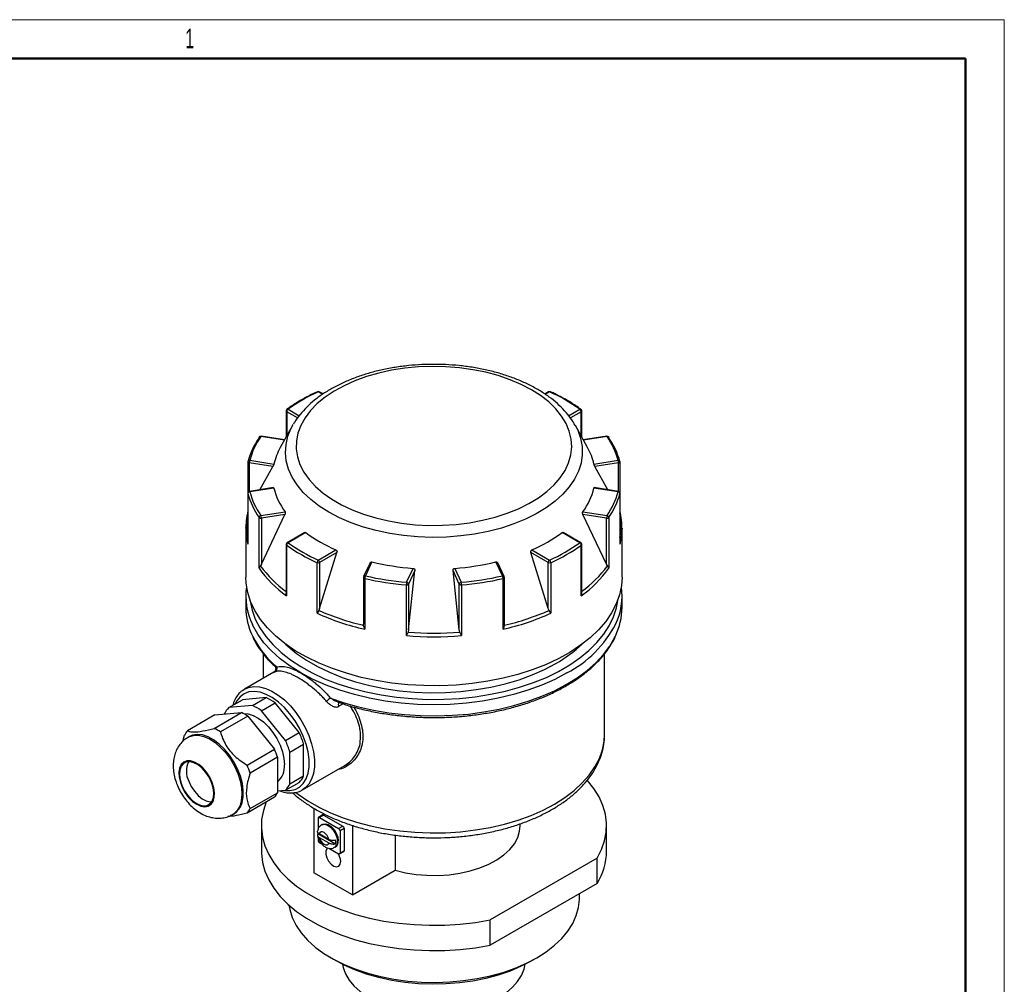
# Model space of a CAD drawing. Header units: millimetres. Extents: x 0 to 420, y 0 to 297.
# Tile 5 of 5: x 293 to 420, y 173 to 297. Entities that reach past the tile are written whole.
import ezdxf

# ---------------------------------------------------------------- set-up
doc = ezdxf.new("R2010")
doc.units = ezdxf.units.MM
doc.layers.add('ОСНОВНОЙ', color=7, linetype='Continuous', lineweight=25)
doc.styles.add('SLDTEXTSTYLE2', font='TXT', dxfattribs={"width": 0.605})

msp = doc.modelspace()

# ---------------------------------------------------------------- linework, layer by layer
at = {"color": 7, "linetype": 'Continuous', "lineweight": 18}
for p, q in [((0, 297), (420, 297)), ((420, 297), (420, 0))]:
    msp.add_line(p, q, dxfattribs=at)
at = {"color": 7, "linetype": 'Continuous', "lineweight": 50}
for p, q in [((415, 292), (20, 292)), ((415, 5), (415, 292))]:
    msp.add_line(p, q, dxfattribs=at)
at = {"color": 8, "linetype": 'Continuous', "lineweight": 25}
for p, q in [((332.1, 248.67), (331.55, 248.99)), ((361.38, 248.99), (360.82, 248.66)), ((328.89, 245.62), (327.49, 246.43)), ((327.49, 246.43), (327.49, 243.29)), ((327.67, 246.74), (329.1, 245.91)), ((363.83, 245.91), (365.27, 246.74)), ((365.45, 246.43), (364.06, 245.63)), ((365.45, 243.29), (365.45, 246.43)), ((327.19, 242.76), (324.15, 243.23)), ((368.79, 243.23), (365.74, 242.76)), ((322.66, 239.82), (322.66, 236.14)), ((370.27, 236.14), (370.27, 239.82)), ((322.48, 235.9), (322.48, 235.88)), ((370.46, 235.88), (370.46, 235.9)), ((334.78, 208.73), (334.23, 208.42))]:
    msp.add_line(p, q, dxfattribs=at)
at = {"color": 7, "linetype": 'Continuous', "lineweight": 25}
for p, q in [((332.17, 248.72), (331.68, 249)), ((361.26, 249), (360.76, 248.71)), ((327.42, 246.54), (327.42, 243.15)), ((365.52, 243.15), (365.52, 246.54)), ((328.24, 244.64), (326.66, 241.79)), ((328.24, 244.64), (328.34, 244.81)), ((366.28, 241.79), (364.7, 244.64)), ((327.22, 242.8), (324.19, 243.27)), ((368.75, 243.27), (365.72, 242.8)), ((322.48, 239.96), (322.48, 235.9)), ((322.73, 240.16), (325.84, 239.68)), ((367.09, 239.68), (370.21, 240.16)), ((370.46, 235.9), (370.46, 239.96)), ((325.71, 239.35), (322.66, 239.82)), ((324.03, 236.35), (325.71, 239.35)), ((370.27, 239.82), (367.23, 239.35)), ((368.9, 236.35), (367.23, 239.35)), ((325.8, 236.63), (322.69, 236.14)), ((325.84, 236.58), (322.73, 236.1)), ((370.21, 236.1), (367.09, 236.58)), ((370.25, 236.14), (367.13, 236.63)), ((322.48, 235.9), (322.48, 229.43)), ((322.48, 235.88), (322.48, 229.34)), ((370.46, 229.43), (370.46, 235.9)), ((370.46, 229.34), (370.46, 235.88)), ((323.92, 226.24), (323.92, 232.78)), ((324.15, 233.04), (327.27, 233.52)), ((324.22, 226.78), (327.26, 233.16)), ((327.26, 233.16), (324.22, 232.69)), ((324.22, 232.69), (324.22, 226.78)), ((365.67, 233.52), (368.79, 233.04)), ((368.72, 226.78), (365.68, 233.16)), ((368.72, 232.69), (365.68, 233.16)), ((368.72, 226.78), (368.72, 232.69)), ((369.02, 232.78), (369.02, 226.24)), ((322.22, 231.39), (322.22, 231.47)), ((322.22, 231.39), (322.22, 225.07)), ((370.72, 225.07), (370.72, 231.39)), ((370.72, 231.39), (370.72, 231.3)), ((329.82, 230.85), (327.54, 229.53)), ((329.95, 230.84), (327.67, 229.52)), ((365.27, 229.52), (362.99, 230.84)), ((365.4, 229.53), (363.12, 230.85)), ((327.42, 229.32), (327.42, 223.07)), ((327.47, 229.23), (327.47, 222.69)), ((331.55, 227.28), (333.84, 228.59)), ((359.1, 228.59), (361.38, 227.28)), ((365.47, 222.69), (365.47, 229.23)), ((365.52, 223.07), (365.52, 229.32)), ((331.73, 221.06), (333.96, 228.26)), ((333.96, 228.26), (331.73, 226.97)), ((361.21, 221.06), (358.98, 228.26)), ((361.21, 226.97), (358.98, 228.26)), ((324.22, 226.78), (324.09, 226.56)), ((331.4, 220.42), (331.4, 226.96)), ((331.73, 226.97), (331.73, 221.06)), ((338.24, 226.92), (337.41, 225.15)), ((338.48, 227.05), (337.64, 225.25)), ((342.95, 224.43), (343.79, 226.22)), ((343.2, 218.27), (344.01, 225.94)), ((344.01, 225.94), (343.2, 224.18)), ((349.74, 218.27), (348.93, 225.94)), ((349.74, 224.18), (348.93, 225.94)), ((349.15, 226.22), (349.98, 224.43)), ((355.3, 225.25), (354.46, 227.05)), ((355.52, 225.15), (354.7, 226.92)), ((361.21, 221.06), (361.21, 226.97)), ((361.54, 226.96), (361.54, 220.42)), ((368.85, 226.56), (368.72, 226.78)), ((337.39, 225.04), (337.39, 219.02)), ((337.55, 224.91), (337.55, 218.37)), ((355.39, 218.37), (355.39, 224.91)), ((355.55, 219.02), (355.55, 225.04)), ((342.92, 217.54), (342.92, 224.08)), ((343.2, 224.18), (343.2, 218.27)), ((349.74, 218.27), (349.74, 224.18)), ((350.02, 224.08), (350.02, 217.54)), ((322.22, 222.62), (322.22, 221.19)), ((370.72, 221.19), (370.72, 222.62)), ((331.73, 221.06), (331.62, 220.8)), ((361.32, 220.8), (361.21, 221.06)), ((337.4, 218.87), (337.4, 219.02)), ((355.54, 219.02), (355.54, 218.87)), ((343.2, 218.27), (343.13, 217.99)), ((349.8, 217.99), (349.74, 218.27)), ((324.47, 215.21), (324.47, 212.04)), ((368.47, 204.79), (368.47, 215.2)), ((325.84, 212.84), (322.04, 210.64)), ((324.84, 209.54), (321.78, 209.27)), ((323.07, 208.52), (324.84, 209.54)), ((320.01, 208.25), (321.78, 209.27)), ((323.07, 208.52), (320.01, 208.25)), ((324.25, 207.84), (326.02, 208.86)), ((329.08, 205.05), (326.02, 208.86)), ((318.23, 207.31), (314.7, 205.27)), ((318.14, 205.58), (321.67, 207.62)), ((318.23, 207.31), (321.67, 207.62)), ((322.47, 207.16), (318.94, 205.12)), ((322.47, 207.16), (325.91, 202.88)), ((327.32, 204.03), (324.25, 207.84)), ((314.09, 203.89), (314.3, 204.7)), ((314.96, 204.53), (314.78, 204.43)), ((327.32, 204.03), (329.08, 205.05)), ((327.91, 202.51), (329.67, 203.53)), ((329.67, 199.45), (329.67, 203.53)), ((322.38, 200.84), (325.91, 202.88)), ((326.32, 201.85), (322.78, 199.8)), ((326.32, 201.85), (326.32, 197.26)), ((327.91, 198.43), (327.91, 202.51)), ((329.54, 197.65), (334.97, 200.79)), ((327.91, 198.43), (329.67, 199.45)), ((327.32, 197.59), (329.08, 198.61)), ((322.78, 195.22), (326.32, 197.26)), ((326.32, 197.5), (327.32, 197.59)), ((329.54, 197.65), (329.46, 197.61)), ((325.91, 196.69), (322.38, 194.65)), ((320.53, 194.47), (320.71, 194.57)), ((331, 195.26), (331, 186.94)), ((332.11, 194.41), (331.58, 194.1)), ((332.24, 194.4), (331.71, 194.09)), ((332.24, 194.4), (334.71, 192.97)), ((324.22, 193.02), (324.22, 189.75)), ((331.53, 193.99), (331.53, 192.55)), ((331.71, 194.09), (334.18, 192.66)), ((332.11, 193.19), (332, 193.13)), ((334.18, 192.66), (334.71, 192.97)), ((335.95, 193.07), (335.95, 184.09)), ((357.59, 193.02), (357.59, 193.27)), ((368.72, 189.75), (368.72, 193.02)), ((331.52, 192.01), (333.8, 190.7)), ((332.93, 191.24), (331.68, 191.96)), ((334.89, 192.66), (334.36, 192.35)), ((334.36, 192.35), (334.36, 189.5)), ((334.89, 192.66), (334.89, 189.8)), ((341.48, 191.81), (341.48, 187.28)), ((331.53, 191.52), (331.53, 191.13)), ((331.68, 191.51), (332.93, 190.79)), ((331.71, 190.82), (332.05, 190.62)), ((332.93, 190.12), (334.18, 189.39)), ((333.68, 190.23), (333.78, 190.29)), ((334.31, 189.38), (334.84, 189.69)), ((334.36, 189.5), (334.89, 189.8)), ((367.51, 188.83), (353.72, 180.87)), ((367.51, 185.57), (367.51, 188.83)), ((335.95, 184.09), (331, 186.94)), ((335.95, 184.09), (341.48, 187.28)), ((367.51, 185.57), (353.72, 177.61)), ((365.22, 183.63), (365.22, 184.25)), ((353.72, 177.61), (353.72, 180.87)), ((333.21, 175.97), (333.92, 175.57)), ((359.02, 175.57), (359.73, 175.97))]:
    msp.add_line(p, q, dxfattribs=at)
at = {"color": 7, "linetype": 'Continuous', "lineweight": 25, "flags": 128}
for points in [[(359.03, 249.26), (357.72, 249.95), (356.29, 250.55), (354.77, 251.08), (353.16, 251.51), (351.49, 251.85), (349.77, 252.09), (348.02, 252.22), (346.25, 252.26), (344.48, 252.2), (342.73, 252.03), (341.02, 251.77), (339.37, 251.41), (337.78, 250.95), (336.28, 250.41), (334.88, 249.78), (333.6, 249.08), (332.44, 248.3), (331.43, 247.47), (330.56, 246.57), (329.85, 245.64), (329.31, 244.66), (328.94, 243.66), (328.74, 242.65), (328.72, 241.63), (328.87, 240.61), (329.2, 239.6), (329.7, 238.62), (330.37, 237.68), (331.2, 236.77), (332.18, 235.92), (333.3, 235.13), (334.55, 234.41), (335.92, 233.76), (337.4, 233.19), (338.96, 232.72), (340.6, 232.33), (342.3, 232.04), (344.04, 231.85), (345.8, 231.76), (347.58, 231.77), (349.33, 231.89), (351.07, 232.1), (352.75, 232.42), (354.37, 232.83), (355.92, 233.33), (357.37, 233.91), (358.71, 234.58), (359.93, 235.32), (361.02, 236.13), (361.96, 236.99), (362.75, 237.91), (363.38, 238.86), (363.83, 239.85), (364.12, 240.86), (364.23, 241.88), (364.16, 242.9), (363.92, 243.92), (363.51, 244.91), (362.92, 245.87), (362.17, 246.8), (361.27, 247.68), (360.22, 248.5), (359.03, 249.26)], [(370.72, 225.07), (370.65, 224.01), (370.4, 222.82), (369.98, 221.64), (369.38, 220.48), (368.62, 219.36), (367.68, 218.29), (366.6, 217.26), (365.36, 216.29), (363.98, 215.38), (362.47, 214.55), (360.85, 213.79), (359.12, 213.12), (357.29, 212.54), (355.39, 212.05), (353.41, 211.65), (351.39, 211.36), (349.33, 211.16), (347.25, 211.07), (345.16, 211.09), (343.09, 211.2), (341.04, 211.42), (339.02, 211.74), (337.07, 212.16), (335.18, 212.68), (333.38, 213.28), (331.67, 213.98), (330.07, 214.75), (328.6, 215.6), (327.26, 216.52), (326.06, 217.51), (325.01, 218.55), (324.11, 219.64), (323.39, 220.77), (322.83, 221.93), (322.46, 223.11), (322.25, 224.31), (322.22, 225.07)], [(327.35, 216.45), (327.63, 216.19), (328.77, 215.24), (330.05, 214.36), (331.46, 213.54), (332.99, 212.81), (334.63, 212.15), (336.37, 211.58), (338.19, 211.1), (340.07, 210.72), (342.01, 210.44), (343.98, 210.26), (345.97, 210.18), (347.97, 210.21), (349.95, 210.34), (351.91, 210.57), (353.82, 210.9), (355.67, 211.33), (357.45, 211.85), (359.14, 212.47), (360.73, 213.16), (362.2, 213.94)], [(363.62, 212.72), (362.06, 211.89), (360.38, 211.15), (358.59, 210.49), (356.72, 209.93), (354.76, 209.46), (352.74, 209.09), (350.68, 208.83), (348.58, 208.67), (346.47, 208.62), (344.36, 208.67), (342.26, 208.83), (340.19, 209.09), (338.17, 209.46), (336.22, 209.93), (334.34, 210.49), (332.56, 211.15), (330.88, 211.89), (329.32, 212.72)], [(321.79, 210.48), (321.96, 210.6), (322.04, 210.64)], [(321.95, 207.48), (322.51, 207.45), (323.16, 207.25), (323.83, 206.9), (324.5, 206.41), (325.13, 205.79), (325.72, 205.06), (326.22, 204.26), (326.64, 203.41), (326.95, 202.54), (327.14, 201.69), (327.2, 200.88)], [(320.71, 194.57), (321.08, 194.86), (321.47, 195.35), (321.73, 195.98), (321.87, 196.73), (321.89, 197.56), (321.77, 198.46), (321.52, 199.4), (321.16, 200.34), (320.68, 201.25), (320.12, 202.11), (319.48, 202.89), (318.79, 203.56), (318.07, 204.1), (317.35, 204.49), (316.63, 204.73), (315.96, 204.8), (315.34, 204.7), (314.96, 204.53)], [(317.88, 198.61), (317.56, 199.29), (317.15, 199.92), (316.67, 200.47), (316.15, 200.91), (315.62, 201.22), (315.1, 201.38), (314.62, 201.38), (314.21, 201.22), (313.9, 200.91), (313.68, 200.46), (313.59, 199.91), (313.62, 199.28), (313.78, 198.6), (314.04, 197.91), (314.41, 197.25), (314.85, 196.65), (315.36, 196.15), (315.89, 195.78), (316.42, 195.54), (316.92, 195.46), (317.36, 195.54), (317.73, 195.78), (318, 196.16), (318.15, 196.66), (318.18, 197.26), (318.09, 197.92), (317.88, 198.61)], [(313.97, 198.26), (314.29, 197.58), (314.71, 196.95), (315.19, 196.41), (315.71, 195.99), (316.24, 195.71), (316.75, 195.58), (317.21, 195.62), (317.6, 195.83), (317.88, 196.18), (318.05, 196.67), (318.09, 197.26), (318.01, 197.91), (317.8, 198.6), (317.48, 199.28), (317.07, 199.9), (316.59, 200.45), (316.06, 200.87), (315.53, 201.15), (315.02, 201.28), (314.56, 201.24), (314.17, 201.03), (313.89, 200.68), (313.72, 200.19), (313.68, 199.6), (313.76, 198.94), (313.97, 198.26)], [(314.86, 198.77), (315.18, 198.09), (315.59, 197.46), (316.07, 196.92), (316.59, 196.5), (317.12, 196.22), (317.64, 196.09), (317.83, 196.09)], [(367.51, 188.83), (368.07, 189.93), (368.46, 191.06), (368.67, 192.2), (368.71, 193.35), (368.57, 194.49), (368.26, 195.62), (367.77, 196.74), (367.1, 197.82), (366.28, 198.86), (366.27, 198.87)], [(324.86, 196.08), (324.48, 194.98), (324.26, 193.83), (324.23, 192.69), (324.37, 191.54), (324.68, 190.41), (325.17, 189.3), (325.83, 188.21), (326.66, 187.17), (327.64, 186.17), (328.77, 185.23), (330.05, 184.35), (331.45, 183.54), (332.98, 182.8), (334.61, 182.15), (336.34, 181.58), (338.15, 181.1), (340.02, 180.72), (341.95, 180.44), (343.91, 180.26), (345.9, 180.18), (347.88, 180.2), (349.86, 180.32), (351.81, 180.55), (353.72, 180.87)], [(332.11, 193.19), (332.14, 193.21), (332.47, 193.27), (332.85, 193.16), (333.24, 192.9), (333.59, 192.51), (333.88, 192.04), (334.07, 191.54), (334.13, 191.06)], [(341.48, 187.28), (342.79, 186.96), (344.16, 186.73), (345.57, 186.62), (347, 186.6), (348.42, 186.69), (349.8, 186.89), (351.13, 187.19), (352.38, 187.58), (353.54, 188.06), (354.58, 188.62), (355.49, 189.26), (356.25, 189.95), (356.85, 190.7), (357.27, 191.49), (357.52, 192.3), (357.59, 193.02)], [(332.93, 191.24), (332.84, 191.51), (332.7, 191.76), (332.51, 191.97), (332.31, 192.13), (332.1, 192.21), (331.92, 192.21), (331.78, 192.12), (331.68, 191.96)], [(331.68, 191.51), (331.78, 191.24), (331.92, 190.99), (332.1, 190.78), (332.31, 190.62), (332.51, 190.54), (332.7, 190.54), (332.84, 190.63), (332.93, 190.79)], [(324.22, 189.75), (324.23, 189.42), (324.37, 188.28), (324.68, 187.14), (325.17, 186.03), (325.83, 184.95), (326.66, 183.9), (327.64, 182.91), (328.77, 181.96), (330.05, 181.08), (331.45, 180.27), (332.98, 179.54), (334.61, 178.88), (336.34, 178.31), (338.15, 177.84), (340.02, 177.46), (341.95, 177.17), (343.91, 176.99), (345.9, 176.91), (347.88, 176.93), (349.86, 177.06), (351.81, 177.28), (353.72, 177.61)], [(332.79, 190.18), (332.65, 190.05), (332.52, 189.74), (332.52, 189.33), (332.65, 188.87), (332.89, 188.43), (333.21, 188.06), (333.57, 187.82), (333.91, 187.73), (334.19, 187.82), (334.38, 188.06), (334.45, 188.43), (334.45, 188.43)], [(327.78, 182.78), (327.88, 182.19), (328.21, 181.16), (328.71, 180.16), (329.37, 179.18), (330.19, 178.25), (331.17, 177.37), (332.28, 176.55), (333.53, 175.79), (334.91, 175.11), (336.38, 174.5), (337.96, 173.98), (339.61, 173.55), (341.32, 173.22), (343.09, 172.98), (344.88, 172.84), (346.7, 172.8), (348.5, 172.87), (350.29, 173.03), (352.05, 173.29), (353.75, 173.65), (355.38, 174.1), (356.93, 174.64), (358.39, 175.27), (359.73, 175.97)], [(359.73, 175.97), (360.94, 176.75), (362.03, 177.59), (362.96, 178.48), (363.75, 179.42), (364.37, 180.41), (364.82, 181.42), (365.11, 182.45), (365.22, 183.5), (365.22, 183.63)], [(359.02, 175.56), (357.71, 174.88), (356.28, 174.27), (354.76, 173.75), (353.16, 173.32), (351.49, 172.98), (349.77, 172.74), (348.02, 172.6), (346.25, 172.56), (344.48, 172.63), (342.73, 172.79), (341.03, 173.06), (339.37, 173.42), (337.79, 173.87), (336.29, 174.42), (334.89, 175.04), (333.92, 175.57)], [(334.7, 175.14), (334.78, 174.72), (335.07, 173.9), (335.53, 173.11), (336.16, 172.35), (336.94, 171.64), (337.87, 171), (338.93, 170.42), (340.1, 169.93), (341.37, 169.52), (342.72, 169.21), (344.12, 168.99), (345.56, 168.87), (347.01, 168.86), (348.46, 168.95), (349.87, 169.14), (351.23, 169.43), (352.53, 169.82), (353.72, 170.29), (354.81, 170.85)], [(354.81, 170.85), (355.77, 171.48), (356.6, 172.17), (357.26, 172.91), (357.77, 173.7), (358.1, 174.52), (358.23, 175.14)]]:
    msp.add_lwpolyline(points, dxfattribs=at)
at = {"color": 8, "linetype": 'Continuous', "lineweight": 25, "flags": 128}
for points in [[(332.93, 233.46), (331.69, 234.25), (330.59, 235.1), (329.63, 236.02), (328.83, 236.98), (328.19, 237.98), (327.73, 239.02), (327.44, 240.07), (327.33, 241.14), (327.4, 242.2), (327.64, 243.26), (328.06, 244.3), (328.24, 244.64)], [(364.7, 244.64), (365, 244.04), (365.37, 243), (365.57, 241.94), (365.6, 240.87), (365.44, 239.81), (365.11, 238.76), (364.6, 237.73), (363.92, 236.73), (363.08, 235.78), (362.09, 234.88), (360.95, 234.04), (359.67, 233.27), (358.27, 232.57), (356.76, 231.95), (355.16, 231.42), (353.47, 230.99), (351.72, 230.64), (349.92, 230.4), (348.09, 230.26), (346.24, 230.22), (344.39, 230.29), (342.56, 230.45), (340.77, 230.72), (339.04, 231.09), (337.37, 231.55), (335.79, 232.1), (334.3, 232.74), (332.93, 233.46)], [(324.15, 243.23), (324.16, 243.25), (324.18, 243.26), (324.19, 243.27), (324.19, 243.27)], [(368.79, 243.23), (368.77, 243.25), (368.76, 243.26), (368.75, 243.27), (368.75, 243.27)], [(322.48, 239.96), (322.48, 239.95), (322.48, 239.92), (322.5, 239.9), (322.52, 239.88), (322.55, 239.86), (322.58, 239.84), (322.62, 239.83), (322.66, 239.82)], [(370.27, 239.82), (370.32, 239.83), (370.36, 239.84), (370.39, 239.86), (370.42, 239.88), (370.44, 239.9), (370.45, 239.92), (370.46, 239.95), (370.46, 239.96)], [(322.73, 236.1), (322.71, 236.13), (322.7, 236.14), (322.69, 236.14), (322.69, 236.14)], [(370.21, 236.1), (370.22, 236.13), (370.23, 236.14), (370.25, 236.14), (370.25, 236.14)], [(355.39, 224.91), (355.43, 224.92), (355.46, 224.94), (355.49, 224.96), (355.52, 224.98), (355.54, 225), (355.54, 225.03), (355.55, 225.04)], [(322.77, 222.09), (322.79, 221.99), (323.03, 220.82), (323.44, 219.67), (324.03, 218.54), (324.78, 217.44), (325.69, 216.38), (326.76, 215.38), (327.97, 214.43), (329.32, 213.54), (330.79, 212.72), (332.38, 211.98), (334.08, 211.33), (335.87, 210.76), (337.74, 210.27), (339.67, 209.89), (341.65, 209.6), (343.66, 209.41), (345.7, 209.32), (347.75, 209.33), (349.78, 209.45), (351.79, 209.66), (353.76, 209.98), (355.68, 210.39), (357.52, 210.89), (359.29, 211.48), (360.96, 212.16), (362.52, 212.92), (363.97, 213.76), (365.28, 214.66), (366.46, 215.62), (367.49, 216.64), (368.36, 217.71), (369.07, 218.82), (369.62, 219.95), (369.99, 221.11), (370.16, 222.09)], [(329.32, 212.72), (327.92, 213.6), (326.65, 214.55), (325.53, 215.56), (324.56, 216.62), (323.75, 217.72), (323.11, 218.86), (323.06, 218.96)], [(333.13, 209.49), (334.91, 208.88), (336.76, 208.36), (338.69, 207.93), (340.67, 207.59), (342.69, 207.36), (344.74, 207.22), (346.81, 207.19), (348.87, 207.26), (350.91, 207.43), (352.92, 207.69), (354.89, 208.06), (356.79, 208.52), (358.62, 209.07), (360.36, 209.71), (362, 210.44), (363.53, 211.24), (364.94, 212.11), (366.21, 213.05), (367.33, 214.05), (368.31, 215.1), (369.13, 216.2), (369.78, 217.33), (369.86, 217.49)], [(322.04, 210.64), (322.57, 210.87), (323.25, 210.99), (323.99, 210.94), (324.78, 210.74), (325.58, 210.38), (326.39, 209.88), (327.19, 209.24), (327.96, 208.48), (328.67, 207.62), (329.31, 206.68), (329.88, 205.68), (330.34, 204.64), (330.7, 203.59), (330.95, 202.56), (331.07, 201.56), (331.07, 200.62), (330.95, 199.77), (330.7, 199.02), (330.34, 198.38), (329.88, 197.89), (329.54, 197.65)], [(327.21, 197.58), (327.91, 197.56), (328.56, 197.71), (329.14, 198.01), (329.62, 198.47), (329.99, 199.07), (330.24, 199.8), (330.37, 200.63), (330.37, 201.55), (330.24, 202.53), (329.99, 203.55), (329.62, 204.58), (329.14, 205.59), (328.56, 206.56), (327.91, 207.46), (327.19, 208.27), (326.42, 208.97), (325.63, 209.54), (324.84, 209.96), (324.06, 210.23), (323.31, 210.33), (322.62, 210.27), (322, 210.04), (321.48, 209.66), (321.05, 209.13), (320.84, 208.73)], [(314.78, 204.43), (314.89, 204.49), (315.47, 204.67), (316.11, 204.68), (316.81, 204.53), (317.53, 204.21), (318.26, 203.74), (318.97, 203.13), (319.63, 202.41), (320.24, 201.59), (320.76, 200.7), (321.18, 199.76)], [(328.67, 197.32), (328.96, 197.1), (330.23, 196.22), (331.63, 195.42), (333.14, 194.69), (334.76, 194.04), (336.48, 193.48), (338.28, 193.01), (340.14, 192.63), (342.06, 192.35), (344.01, 192.17), (345.97, 192.1), (347.95, 192.12), (349.91, 192.25), (351.84, 192.48), (353.73, 192.81), (355.57, 193.23), (357.33, 193.75), (359, 194.35), (360.57, 195.04), (362.02, 195.81), (363.36, 196.65), (364.55, 197.56), (365.6, 198.53), (366.5, 199.54), (367.23, 200.6), (367.8, 201.69), (368.2, 202.81), (368.42, 203.94), (368.47, 204.79)], [(321.18, 199.76), (321.48, 198.82), (321.66, 197.9), (321.72, 197.03), (321.64, 196.24), (321.44, 195.55), (321.11, 194.99), (320.68, 194.56), (320.52, 194.47)], [(332, 193.13), (332.04, 193.15), (332.36, 193.21), (332.74, 193.1), (333.13, 192.84), (333.49, 192.45), (333.77, 191.98), (333.96, 191.48), (334.02, 191)]]:
    msp.add_lwpolyline(points, dxfattribs=at)
at = {"color": 7, "linetype": 'Continuous', "lineweight": 25}
for centre, radius, start, end in [((340.85, 228.4), 22.59, 114.2933, 125.7014), ((331.55, 248.78), 0.25, 60.0027, 114.6025), ((361.38, 248.78), 0.25, 65.3975, 119.9973), ((352.09, 228.4), 22.59, 54.2986, 65.7067), ((327.67, 246.54), 0.25, 126.048, 180), ((327.87, 246.42), 0.384, 122.6055, 177.3945), ((365.06, 246.42), 0.384, 2.6055, 57.3945), ((365.27, 246.54), 0.25, 0, 53.952), ((331.96, 237.46), 9.8, 145.0677, 165.1354), ((332.11, 237.67), 9.7, 145.0677, 165.1354), ((324.07, 243.08), 0.153, 145.9841, 180.8886), ((324.15, 243.02), 0.25, 81.207, 145.5839), ((368.79, 243.02), 0.25, 34.4161, 98.793), ((360.83, 237.67), 9.7, 14.8646, 34.9323), ((368.87, 243.08), 0.153, 359.1114, 34.0159), ((360.98, 237.46), 9.8, 14.8646, 34.9323), ((333.64, 237.88), 8, 150.7195, 167.0124), ((359.3, 237.88), 8, 12.9876, 29.2805), ((322.73, 239.96), 0.25, 165.6178, 180), ((323.62, 239.81), 0.954, 158.7728, 179.8941), ((369.32, 239.81), 0.954, 0.1059, 21.2272), ((370.21, 239.96), 0.25, 0, 14.3822), ((322.73, 235.9), 0.25, 98.793, 180), ((322.73, 235.85), 0.253, 91.0134, 173.6471), ((332.11, 238.59), 9.7, 194.8646, 214.9323), ((334.04, 238.52), 8.42, 193.3183, 216.4786), ((358.9, 238.52), 8.42, 323.5214, 346.6817), ((360.83, 238.59), 9.7, 325.0677, 345.1354), ((370.21, 235.85), 0.253, 6.3529, 88.9866), ((370.21, 235.9), 0.25, 0, 81.207), ((331.96, 238.39), 9.8, 194.8646, 214.9323), ((360.98, 238.39), 9.8, 325.0677, 345.1354), ((324.21, 232.75), 0.29, 101.2547, 174.5295), ((324.14, 233), 0.317, 224.6158, 282.9898), ((323.26, 232.69), 0.954, 0.1059, 21.2272), ((369.68, 232.69), 0.954, 158.7728, 179.8941), ((368.79, 233), 0.317, 257.0102, 315.3842), ((368.73, 232.75), 0.29, 5.4705, 78.7453), ((341.61, 246.55), 19.57, 233.4135, 246.5918), ((351.33, 246.55), 19.57, 293.4082, 306.5865), ((327.67, 229.32), 0.25, 119.9973, 180), ((327.82, 229.21), 0.351, 116.082, 176.5413), ((340.79, 247.76), 22.83, 234.2986, 245.7067), ((340.85, 247.87), 22.59, 234.2986, 245.7067), ((352.09, 247.87), 22.59, 294.2933, 305.7014), ((352.15, 247.76), 22.83, 294.2933, 305.7014), ((365.12, 229.21), 0.351, 3.4587, 63.918), ((365.27, 229.32), 0.25, 0, 60.0027), ((331.83, 226.95), 0.429, 129.6196, 178.1925), ((331.35, 226.95), 0.384, 2.6055, 57.3945), ((361.59, 226.95), 0.384, 122.6055, 177.3945), ((361.11, 226.95), 0.429, 1.8075, 50.3804), ((336.05, 234.82), 14.86, 215.2743, 234.7319), ((336.08, 235.22), 14.79, 215.8294, 234.1768), ((331.55, 227.32), 0.389, 246.6489, 297.1522), ((346.24, 259.66), 33.53, 256.6089, 265.805), ((346.7, 259.66), 33.53, 274.195, 283.3911), ((361.38, 227.32), 0.389, 242.8478, 293.3511), ((356.89, 234.82), 14.86, 305.2681, 324.7257), ((356.85, 235.22), 14.79, 305.8232, 324.1706), ((337.64, 225.04), 0.25, 155.1015, 180), ((338.23, 224.9), 0.685, 149.9575, 179.6353), ((346.2, 263.07), 39.13, 257.2266, 265.1874), ((346.2, 263.01), 38.72, 257.2266, 265.1874), ((346.73, 263.01), 38.72, 274.8126, 282.7734), ((346.74, 263.07), 39.13, 274.8126, 282.7734), ((354.7, 224.9), 0.685, 0.3647, 30.0425), ((355.3, 225.04), 0.25, 0, 24.8985), ((330.6, 222.62), 8.38, 171.586, 205.8542), ((344.58, 224.08), 1.66, 167.9521, 179.9995), ((342.97, 224.36), 0.284, 259.1604, 322.3591), ((342.93, 224.16), 0.271, 6.0231, 83.9752), ((350.01, 224.16), 0.271, 96.0248, 173.9769), ((349.97, 224.36), 0.284, 217.6409, 280.8396), ((348.36, 224.08), 1.66, 0.0005, 12.0479), ((362.31, 222.62), 8.41, 334.3941, 8.3503), ((330.87, 221.25), 8.65, 180.432, 205.6858), ((362.17, 221.23), 8.55, 334.0584, 359.7161), ((344.49, 249.44), 31.83, 245.7222, 257.4116), ((344.49, 249.78), 31.71, 246.0566, 257.0773), ((348.45, 249.44), 31.83, 282.5884, 294.2778), ((348.45, 249.78), 31.71, 282.9227, 293.9434), ((346.47, 259.22), 41.83, 265.1302, 274.8698), ((346.47, 259.53), 41.67, 265.4087, 274.5913), ((353.77, 228.84), 17.11, 299.5006, 313.6501), ((325.76, 213.3), 0.494, 301.8725, 22.0731), ((322.39, 203.94), 6.11, 53.6018, 66.4036), ((460.2, 63.43), 193.6, 131.0202, 131.2149), ((321.83, 206.35), 2.63, 133.6515, 156.1472), ((320.63, 202.92), 6.11, 53.6018, 66.4036), ((318.96, 202), 6.24, 55.7454, 64.26), ((316.66, 203.46), 2.67, 137.4038, 152.3948), ((315.43, 199.96), 6.24, 55.7454, 64.26), ((319.64, 200.51), 10.48, 16.7391, 25.6722), ((317.87, 199.49), 10.48, 16.7391, 25.6722), ((316.15, 198.5), 10.7, 18.235, 24.1764), ((317.39, 200.05), 2.84, 154.381, 206.8445), ((312.62, 196.46), 10.7, 18.235, 24.1764), ((324.61, 200.65), 2.6, 311.0494, 4.9963), ((327.27, 200.51), 2.63, 313.6515, 336.1472), ((325.5, 199.49), 2.63, 313.6515, 336.1472), ((323.95, 198.5), 2.67, 317.4038, 332.3948), ((320.41, 196.46), 2.67, 317.4038, 332.3948), ((332.16, 194.29), 0.126, 54.3824, 114.3071), ((331.64, 194.01), 0.109, 50.7967, 189.214), ((334.51, 192.64), 0.384, 2.6055, 57.3945), ((333.98, 192.34), 0.384, 2.6055, 57.3945), ((331.91, 191.15), 0.384, 182.6055, 237.3945), ((333.33, 190.96), 0.806, 304.1656, 7.1466), ((332.28, 190.92), 1.53, 351.5797, 8.4203), ((332.38, 188.33), 2.07, 2.5281, 31.6339), ((334.25, 189.48), 0.109, 230.7967, 9.214), ((334.77, 189.79), 0.12, 304.0564, 7.2558), ((360.61, 189.83), 8.11, 328.2393, 359.4117)]:
    msp.add_arc(centre, radius, start, end, dxfattribs=at)
at = {"color": 8, "linetype": 'Continuous', "lineweight": 25}
for centre, radius, start, end in [((331.48, 248.91), 0.105, 46.8964, 108.0445), ((331.63, 248.88), 0.126, 65.6929, 125.6176), ((361.31, 248.88), 0.126, 54.3824, 114.3071), ((361.45, 248.91), 0.105, 71.9554, 133.1036), ((327.54, 246.55), 0.125, 185.4314, 245.8887), ((327.59, 246.62), 0.141, 59.3984, 122.1625), ((365.34, 246.62), 0.141, 57.8375, 120.6016), ((365.4, 246.55), 0.121, 293.2091, 355.4708), ((324.09, 243.05), 0.19, 72.4521, 141.4371), ((368.84, 243.05), 0.19, 38.5629, 107.5479), ((322.69, 239.95), 0.215, 79.6026, 161.1836), ((370.25, 239.95), 0.215, 18.8164, 100.3974), ((330.43, 231.79), 8.11, 168.7372, 191.2628), ((362.5, 231.79), 8.11, 348.7372, 11.2628), ((330.46, 231.4), 8.24, 180.061, 194.4731), ((362.48, 231.4), 8.24, 345.5292, 359.3504), ((327.53, 229.32), 0.114, 183.6488, 238.5794), ((327.59, 229.42), 0.126, 54.3824, 114.3071), ((365.35, 229.42), 0.126, 65.6929, 125.6176), ((365.41, 229.32), 0.114, 301.4206, 356.3512), ((337.56, 225.09), 0.177, 193.8224, 265.5066), ((337.59, 225.05), 0.2, 75.387, 151.733), ((355.35, 225.05), 0.2, 28.267, 104.613), ((356.67, 225.95), 14.94, 297.7169, 332.2408), ((334.27, 223.03), 12.48, 206.254, 229.8233), ((334.61, 208.69), 0.471, 148.0311, 215.3913), ((333.22, 190.9), 0.807, 304.5951, 7.1023)]:
    msp.add_arc(centre, radius, start, end, dxfattribs=at)
at = {"color": 7, "linetype": 'Continuous', "lineweight": 25}
for points, knots in [([(359.78, 249.33), (359.55, 249.46), (358.89, 249.83), (357.72, 250.38), (356.25, 250.96), (354.7, 251.45), (353.08, 251.86), (351.41, 252.17), (349.71, 252.39), (347.97, 252.52), (346.23, 252.55), (344.49, 252.49), (342.76, 252.34), (341.06, 252.09), (339.41, 251.76), (337.81, 251.33), (336.28, 250.81), (334.83, 250.21), (333.47, 249.53), (332.21, 248.77), (331.07, 247.94), (330.06, 247.04), (329.2, 246.08), (328.63, 245.34), (328.4, 244.9), (328.36, 244.83)], [0, 0, 0, 0, 0.024502, 0.070603, 0.116654, 0.162643, 0.208565, 0.254425, 0.300235, 0.346011, 0.391769, 0.437528, 0.483301, 0.529105, 0.574959, 0.620881, 0.666887, 0.712992, 0.7592, 0.805503, 0.851871, 0.898203, 0.944361, 0.990158, 1, 1, 1, 1]), ([(331.45, 249.01), (331.18, 248.88), (330.41, 248.52), (329.2, 247.86), (328.18, 247.22), (327.64, 246.83), (327.52, 246.74)], [0, 0, 0, 0, 0.185692, 0.538569, 0.891591, 1, 1, 1, 1]), ([(364.69, 244.64), (364.5, 244.96), (364.11, 245.62), (363.33, 246.57), (362.41, 247.48), (361.35, 248.33), (360.45, 248.94), (359.91, 249.26), (359.78, 249.33)], [0, 0, 0, 0, 0.177923, 0.365708, 0.556035, 0.748297, 0.941775, 1, 1, 1, 1]), ([(362.53, 248.49), (362.34, 248.59), (362, 248.77), (361.64, 248.94), (361.49, 249.01)], [0, 0, 0, 0, 0.5621044, 1, 1, 1, 1]), ([(365.42, 246.74), (365.2, 246.89), (364.57, 247.34), (363.62, 247.93), (362.83, 248.34), (362.53, 248.49)], [0, 0, 0, 0, 0.247064, 0.716126, 1, 1, 1, 1]), ([(325.84, 239.68), (325.84, 239.66), (325.83, 239.63), (325.81, 239.56), (325.78, 239.49), (325.74, 239.41), (325.72, 239.37), (325.71, 239.35)], [0, 0, 0, 0, 0.191459, 0.382973, 0.574512, 0.775585, 1, 1, 1, 1]), ([(367.23, 239.35), (367.22, 239.37), (367.19, 239.42), (367.15, 239.5), (367.12, 239.58), (367.1, 239.64), (367.1, 239.67), (367.09, 239.68)], [0, 0, 0, 0, 0.2330663, 0.4667748, 0.6834394, 0.8817941, 1, 1, 1, 1]), ([(325.8, 236.62), (325.81, 236.62), (325.82, 236.63), (325.83, 236.61), (325.84, 236.59), (325.84, 236.58)], [0, 0, 0, 0, 0.191988, 0.698283, 1, 1, 1, 1]), ([(367.09, 236.58), (367.1, 236.6), (367.11, 236.62), (367.12, 236.63), (367.13, 236.63), (367.13, 236.63)], [0, 0, 0, 0, 0.489613, 0.979364, 1, 1, 1, 1]), ([(322.48, 233.51), (322.44, 233.34), (322.31, 232.78), (322.22, 232.1), (322.23, 231.59), (322.24, 231.48)], [0, 0, 0, 0, 0.250041, 0.835003, 1, 1, 1, 1]), ([(327.27, 233.52), (327.28, 233.5), (327.29, 233.47), (327.31, 233.4), (327.3, 233.32), (327.29, 233.24), (327.27, 233.19), (327.26, 233.16)], [0, 0, 0, 0, 0.191459, 0.382973, 0.574512, 0.775585, 1, 1, 1, 1]), ([(365.68, 233.16), (365.67, 233.19), (365.64, 233.24), (365.63, 233.34), (365.63, 233.42), (365.65, 233.48), (365.67, 233.51), (365.67, 233.52)], [0, 0, 0, 0, 0.233066, 0.466775, 0.683439, 0.881794, 1, 1, 1, 1]), ([(370.7, 231.3), (370.7, 231.58), (370.71, 232.26), (370.59, 233), (370.48, 233.46), (370.46, 233.52)], [0, 0, 0, 0, 0.3806042, 0.9106813, 1, 1, 1, 1]), ([(329.82, 230.84), (329.83, 230.85), (329.86, 230.87), (329.91, 230.86), (329.94, 230.84), (329.95, 230.84)], [0, 0, 0, 0, 0.351478, 0.757837, 1, 1, 1, 1]), ([(362.99, 230.84), (363.01, 230.85), (363.04, 230.87), (363.09, 230.87), (363.11, 230.85), (363.12, 230.84)], [0, 0, 0, 0, 0.3924943, 0.7850991, 1, 1, 1, 1]), ([(322.48, 229.34), (322.48, 229.34), (322.48, 229.37), (322.48, 229.4), (322.48, 229.43)], [0, 0, 0, 0, 0.055951, 1, 1, 1, 1]), ([(333.84, 228.59), (333.86, 228.58), (333.9, 228.56), (333.94, 228.5), (333.97, 228.42), (333.98, 228.34), (333.97, 228.28), (333.96, 228.26)], [0, 0, 0, 0, 0.191459, 0.382973, 0.574512, 0.775585, 1, 1, 1, 1]), ([(358.98, 228.26), (358.97, 228.29), (358.96, 228.35), (358.97, 228.44), (359.01, 228.52), (359.06, 228.57), (359.09, 228.59), (359.1, 228.59)], [0, 0, 0, 0, 0.2330663, 0.4667748, 0.6834394, 0.8817941, 1, 1, 1, 1]), ([(370.46, 229.43), (370.46, 229.4), (370.46, 229.37), (370.46, 229.34), (370.46, 229.34)], [0, 0, 0, 0, 0.944049, 1, 1, 1, 1]), ([(324.09, 226.56), (324.03, 226.47), (323.96, 226.36), (323.93, 226.26), (323.92, 226.24), (323.92, 226.24)], [0, 0, 0, 0, 0.745349, 0.990854, 1, 1, 1, 1]), ([(338.24, 226.92), (338.25, 226.95), (338.28, 227), (338.36, 227.04), (338.42, 227.06), (338.46, 227.05), (338.48, 227.05)], [0, 0, 0, 0, 0.3043722, 0.5870256, 0.8457924, 1, 1, 1, 1]), ([(343.79, 226.22), (343.81, 226.22), (343.87, 226.21), (343.93, 226.17), (343.98, 226.11), (344.01, 226.03), (344.01, 225.97), (344.01, 225.94)], [0, 0, 0, 0, 0.1914594, 0.3829726, 0.5745115, 0.7755846, 1, 1, 1, 1]), ([(348.93, 225.94), (348.93, 225.97), (348.92, 226.03), (348.96, 226.12), (349.02, 226.18), (349.09, 226.22), (349.13, 226.22), (349.15, 226.22)], [0, 0, 0, 0, 0.233066, 0.466775, 0.683439, 0.881794, 1, 1, 1, 1]), ([(354.46, 227.05), (354.49, 227.05), (354.53, 227.06), (354.6, 227.03), (354.66, 226.99), (354.69, 226.95), (354.7, 226.92)], [0, 0, 0, 0, 0.249708, 0.499486, 0.749298, 1, 1, 1, 1]), ([(369.02, 226.24), (369.02, 226.24), (369.01, 226.26), (368.98, 226.36), (368.9, 226.47), (368.85, 226.56)], [0, 0, 0, 0, 0.009146, 0.254651, 1, 1, 1, 1]), ([(327.47, 222.69), (327.47, 222.69), (327.46, 222.73), (327.43, 222.86), (327.43, 222.99), (327.43, 223.07)], [0, 0, 0, 0, 0.012745, 0.354853, 1, 1, 1, 1]), ([(365.51, 223.07), (365.51, 222.99), (365.51, 222.86), (365.48, 222.73), (365.47, 222.69), (365.47, 222.69)], [0, 0, 0, 0, 0.645147, 0.987255, 1, 1, 1, 1]), ([(331.62, 220.8), (331.56, 220.7), (331.48, 220.56), (331.41, 220.45), (331.4, 220.42), (331.4, 220.42)], [0, 0, 0, 0, 0.745349, 0.990854, 1, 1, 1, 1]), ([(361.54, 220.42), (361.54, 220.42), (361.52, 220.45), (361.46, 220.56), (361.38, 220.7), (361.32, 220.8)], [0, 0, 0, 0, 0.009146, 0.254651, 1, 1, 1, 1]), ([(337.55, 218.37), (337.55, 218.37), (337.53, 218.41), (337.46, 218.57), (337.43, 218.74), (337.4, 218.87)], [0, 0, 0, 0, 0.0091458, 0.2546505, 1, 1, 1, 1]), ([(355.54, 218.87), (355.51, 218.74), (355.47, 218.57), (355.41, 218.41), (355.39, 218.37), (355.39, 218.37)], [0, 0, 0, 0, 0.745349, 0.990854, 1, 1, 1, 1]), ([(323.12, 217.37), (323.18, 217.23), (323.4, 216.72), (323.94, 215.87), (324.75, 214.82), (325.42, 214.07), (325.85, 213.69), (325.92, 213.63)], [0, 0, 0, 0, 0.102499, 0.381771, 0.662237, 0.943727, 1, 1, 1, 1]), ([(334.03, 208.99), (334.38, 208.87), (335.28, 208.55), (336.83, 208.13), (338.66, 207.71), (340.54, 207.39), (342.46, 207.16), (344.4, 207.01), (346.36, 206.96), (348.31, 207), (350.26, 207.13), (352.18, 207.36), (354.06, 207.67), (355.9, 208.07), (357.67, 208.56), (359.37, 209.13), (360.99, 209.77), (362.52, 210.5), (363.94, 211.29), (365.25, 212.15), (366.43, 213.07), (367.49, 214.05), (368.41, 215.07), (369.17, 216.14), (369.64, 216.91), (369.81, 217.32), (369.82, 217.35)], [0, 0, 0, 0, 0.027215, 0.071258, 0.115286, 0.159301, 0.203305, 0.247302, 0.291294, 0.335286, 0.37928, 0.423279, 0.467286, 0.511306, 0.555341, 0.599395, 0.64347, 0.687568, 0.731688, 0.775827, 0.819975, 0.86411, 0.908203, 0.952214, 0.996096, 1, 1, 1, 1]), ([(343.13, 217.99), (343.08, 217.87), (343.01, 217.71), (342.94, 217.57), (342.92, 217.54), (342.92, 217.54)], [0, 0, 0, 0, 0.7453495, 0.9908542, 1, 1, 1, 1]), ([(350.02, 217.54), (350.02, 217.54), (350, 217.57), (349.92, 217.71), (349.86, 217.87), (349.8, 217.99)], [0, 0, 0, 0, 0.009146, 0.254651, 1, 1, 1, 1]), ([(325.92, 213.62), (325.92, 213.61), (325.97, 213.58), (326.04, 213.46), (326.08, 213.29), (326.06, 213.13), (326.01, 213.02), (325.95, 212.93), (325.89, 212.87), (325.85, 212.85), (325.84, 212.84)], [0, 0, 0, 0, 0.0147935, 0.213091, 0.4247467, 0.5892623, 0.7258868, 0.8412668, 0.9359748, 1, 1, 1, 1]), ([(326.21, 213.49), (326.41, 213.55), (326.62, 213.58), (327.07, 213.57), (327.32, 213.53), (327.84, 213.4), (328.12, 213.3), (328.55, 213.12), (328.7, 213.05), (329.01, 212.89), (329.16, 212.81), (329.32, 212.72)], [0, 0, 0, 0, 0.25, 0.25, 0.5, 0.5, 0.75, 0.75, 0.875, 0.875, 1, 1, 1, 1]), ([(332.64, 209.06), (332.5, 209.22), (332.35, 209.38), (332.06, 209.68), (331.9, 209.83), (331.45, 210.27), (331.14, 210.54), (330.67, 210.93), (330.51, 211.05), (330.2, 211.29), (330.04, 211.41), (329.57, 211.74), (329.27, 211.93), (328.82, 212.19), (328.67, 212.27), (328.38, 212.42), (328.24, 212.49), (327.82, 212.67), (327.56, 212.77), (327.06, 212.9), (326.83, 212.94), (326.4, 212.96), (326.2, 212.94), (326.02, 212.88)], [0, 0, 0, 0, 0.0625, 0.0625, 0.125, 0.125, 0.25, 0.25, 0.3125, 0.3125, 0.375, 0.375, 0.5, 0.5, 0.5625, 0.5625, 0.625, 0.625, 0.75, 0.75, 0.875, 0.875, 1, 1, 1, 1]), ([(329.32, 212.72), (329.63, 212.54), (329.95, 212.33), (330.44, 211.99), (330.61, 211.86), (330.94, 211.61), (331.1, 211.48), (331.59, 211.07), (331.91, 210.78), (332.38, 210.32), (332.53, 210.16), (332.84, 209.83), (332.99, 209.66), (333.13, 209.49)], [0, 0, 0, 0, 0.25, 0.25, 0.375, 0.375, 0.5, 0.5, 0.75, 0.75, 0.875, 0.875, 1, 1, 1, 1]), ([(321.77, 210.44), (321.65, 210.36), (321.36, 210.14), (321, 209.66), (320.7, 209.11), (320.59, 208.71), (320.55, 208.56)], [0, 0, 0, 0, 0.1914, 0.50033, 0.813333, 1, 1, 1, 1]), ([(332.64, 209.06), (332.75, 208.94), (332.87, 208.82), (333.06, 208.66), (333.13, 208.62), (333.26, 208.53), (333.33, 208.49), (333.47, 208.42), (333.54, 208.4), (333.68, 208.35), (333.76, 208.34), (333.9, 208.33), (333.97, 208.33), (334.1, 208.36), (334.17, 208.38), (334.23, 208.42)], [0, 0, 0, 0, 0.25, 0.25, 0.375, 0.375, 0.5, 0.5, 0.625, 0.625, 0.75, 0.75, 0.875, 0.875, 1, 1, 1, 1]), ([(314.79, 204.42), (314.65, 204.33), (314.29, 204.13), (313.82, 203.65), (313.4, 203.05), (313.09, 202.38), (312.91, 201.64), (312.84, 200.84), (312.89, 199.99), (313.07, 199.11), (313.37, 198.22), (313.79, 197.35), (314.31, 196.54), (314.92, 195.8), (315.62, 195.14), (316.37, 194.62), (317.15, 194.25), (317.91, 194.04), (318.66, 193.96), (319.39, 194.03), (320.02, 194.19), (320.36, 194.4), (320.51, 194.48)], [0, 0, 0, 0, 0.032481, 0.079736, 0.126276, 0.173214, 0.221634, 0.272442, 0.325959, 0.381512, 0.437684, 0.493833, 0.550143, 0.607057, 0.665092, 0.724787, 0.777719, 0.828136, 0.876309, 0.922969, 0.968811, 1, 1, 1, 1]), ([(314.7, 205.27), (314.86, 205.21), (315.21, 205.08), (316.28, 205.15), (317.37, 205.38), (318.01, 205.55), (318.14, 205.58)], [0, 0, 0, 0, 0.298543, 0.612448, 0.925486, 1, 1, 1, 1]), ([(318.94, 205.12), (319.03, 204.83), (319.21, 204.25), (319.75, 203.16), (320.76, 201.9), (321.83, 201.2), (322.38, 200.84)], [0, 0, 0, 0, 0.171553, 0.346277, 0.664961, 1, 1, 1, 1]), ([(328.23, 197.28), (328.31, 197.21), (328.71, 196.82), (329.58, 196.17), (330.84, 195.33), (332.23, 194.56), (333.71, 193.87), (335.29, 193.26), (336.94, 192.73), (338.66, 192.29), (340.43, 191.94), (342.25, 191.69), (344.09, 191.52), (345.95, 191.45), (347.82, 191.47), (349.67, 191.58), (351.51, 191.79), (353.3, 192.09), (355.05, 192.48), (356.74, 192.96), (358.36, 193.52), (359.9, 194.17), (361.34, 194.9), (362.68, 195.7), (363.91, 196.57), (365.01, 197.52), (365.97, 198.52), (366.79, 199.57), (367.45, 200.67), (367.95, 201.8), (368.29, 202.95), (368.46, 203.97), (368.45, 204.6), (368.45, 204.85)], [0, 0, 0, 0, 0.007127, 0.040646, 0.074317, 0.108058, 0.141805, 0.175527, 0.209209, 0.24285, 0.276452, 0.310023, 0.343571, 0.377104, 0.410634, 0.444169, 0.477717, 0.511289, 0.544893, 0.578542, 0.612242, 0.646002, 0.679822, 0.7137, 0.747615, 0.781518, 0.815334, 0.848962, 0.882286, 0.915205, 0.947669, 0.979713, 1, 1, 1, 1]), ([(334.96, 200.8), (335.01, 200.82), (335.33, 200.97), (335.81, 201.41), (336.38, 202.09), (336.77, 202.9), (336.97, 203.54), (336.98, 203.91), (336.98, 203.96)], [0, 0, 0, 0, 0.040813, 0.283099, 0.507596, 0.7379, 0.965112, 1, 1, 1, 1]), ([(322.78, 199.8), (322.68, 199.5), (322.49, 198.89), (322.26, 197.73), (322.25, 196.37), (322.6, 195.61), (322.78, 195.22)], [0, 0, 0, 0, 0.171553, 0.346277, 0.664961, 1, 1, 1, 1]), ([(326.59, 197.52), (326.77, 197.46), (327.22, 197.31), (327.91, 197.23), (328.64, 197.29), (329.16, 197.43), (329.4, 197.59), (329.44, 197.62)], [0, 0, 0, 0, 0.17914, 0.436917, 0.690984, 0.93927, 1, 1, 1, 1]), ([(322.38, 194.65), (321.88, 194.52), (320.91, 194.27), (320.22, 194.22), (319.89, 194.19)], [0, 0, 0, 0, 0.510846, 1, 1, 1, 1]), ([(332.01, 193.13), (331.99, 193.12), (331.84, 193.06), (331.65, 192.83), (331.5, 192.55), (331.48, 192.37), (331.47, 192.32)], [0, 0, 0, 0, 0.074422, 0.470834, 0.842291, 1, 1, 1, 1]), ([(331.52, 192.01), (331.46, 191.93), (331.44, 191.84), (331.48, 191.7), (331.51, 191.66), (331.58, 191.58), (331.63, 191.54), (331.68, 191.51)], [0, 0, 0, 0, 0.5, 0.5, 0.75, 0.75, 1, 1, 1, 1]), ([(331.68, 191.96), (331.68, 191.97), (331.6, 192.01), (331.5, 192.11), (331.44, 192.23), (331.46, 192.3), (331.47, 192.32)], [0, 0, 0, 0, 0.0538055, 0.4661366, 0.8554745, 1, 1, 1, 1]), ([(331.47, 191.79), (331.47, 191.74), (331.49, 191.54), (331.64, 191.18), (331.91, 190.74), (332.27, 190.38), (332.67, 190.15), (333.07, 190.07), (333.43, 190.1), (333.61, 190.21), (333.67, 190.25)], [0, 0, 0, 0, 0.041358, 0.194265, 0.350729, 0.512935, 0.660713, 0.79488, 0.923412, 1, 1, 1, 1]), ([(333.8, 191.15), (333.66, 191.11), (333.5, 191.1), (333.26, 191.12), (333.19, 191.14), (333.05, 191.18), (332.99, 191.21), (332.93, 191.24)], [0, 0, 0, 0, 0.5, 0.5, 0.75, 0.75, 1, 1, 1, 1]), ([(332.93, 190.79), (332.99, 190.76), (333.05, 190.73), (333.19, 190.69), (333.26, 190.67), (333.42, 190.66), (333.5, 190.65), (333.65, 190.67), (333.73, 190.68), (333.8, 190.7)], [0, 0, 0, 0, 0.25, 0.25, 0.5, 0.5, 0.75, 0.75, 1, 1, 1, 1])]:
    msp.add_open_spline(points, degree=3, knots=knots, dxfattribs=at)
at = {"color": 8, "linetype": 'Continuous', "lineweight": 25}
for points, knots in [([(325.92, 213.63), (325.93, 213.62), (325.98, 213.56), (326.11, 213.52), (326.21, 213.49)], [0, 0, 0, 0, 0.209414, 1, 1, 1, 1]), ([(325.84, 212.83), (325.83, 212.83), (325.8, 212.82), (325.92, 212.85), (326.02, 212.88)], [0, 0, 0, 0, 0.2196027, 1, 1, 1, 1]), ([(334.03, 208.98), (333.94, 209.02), (333.69, 209.11), (333.4, 209.3), (333.2, 209.45), (333.13, 209.49)], [0, 0, 0, 0, 0.268709, 0.766708, 1, 1, 1, 1]), ([(336.11, 208.34), (336.15, 208.28), (336.42, 207.86), (336.79, 207.05), (337.17, 205.94), (337.33, 204.85), (337.29, 203.82), (337.06, 202.88), (336.65, 202.05), (336.09, 201.33), (335.38, 200.76), (334.7, 200.39), (334.23, 200.3), (334.07, 200.27)], [0, 0, 0, 0, 0.019266, 0.124301, 0.229861, 0.335397, 0.436565, 0.537745, 0.637255, 0.736786, 0.841059, 0.945328, 1, 1, 1, 1]), ([(336.98, 203.96), (337, 204.24), (337.05, 204.85), (336.89, 205.86), (336.53, 206.93), (336.1, 207.81), (335.77, 208.31), (335.66, 208.47)], [0, 0, 0, 0, 0.193263, 0.423193, 0.660534, 0.890554, 1, 1, 1, 1])]:
    msp.add_open_spline(points, degree=3, knots=knots, dxfattribs=at)
at = {"layer": 'ОСНОВНОЙ', "linetype": 'Continuous', "lineweight": 18}
for p, q in [((20, 292), (415, 292)), ((415, 292), (415, 5))]:
    msp.add_line(p, q, dxfattribs=at)

# ---------------------------------------------------------------- texts
at = {"layer": 'ОСНОВНОЙ', "insert": (314.98, 295.82), "char_height": 2.5, "attachment_point": 2, "style": 'SLDTEXTSTYLE2'}
msp.add_mtext('1', dxfattribs=at)

doc.saveas('drawing.dxf')
